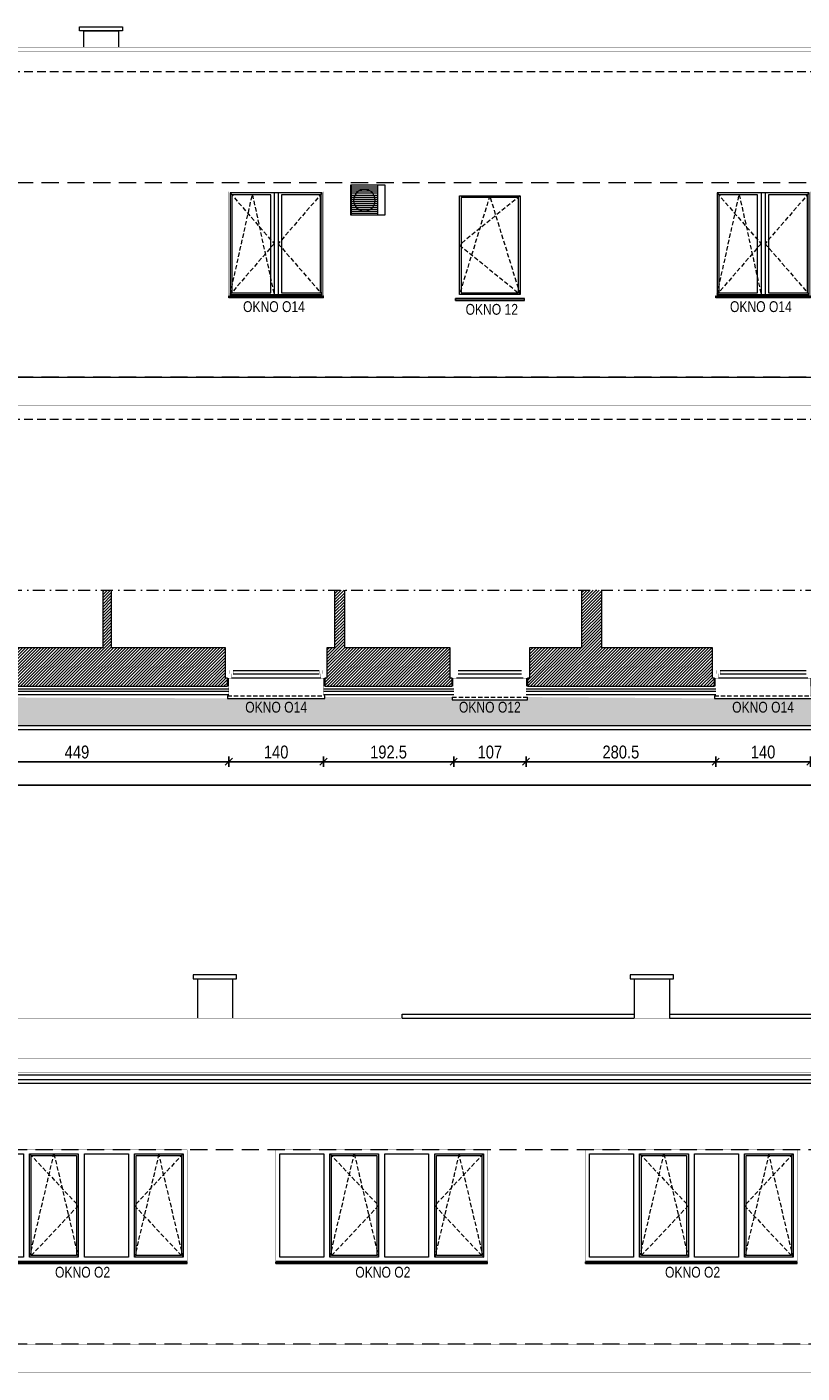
# Model space of a CAD drawing. Header units: millimetres. Extents: x 18880 to 99371, y -5529 to 27899.
# Tile 85 of 161: x 39505 to 40651, y 7408 to 9399. Entities that reach past the tile are written whole.
import ezdxf

# ---------------------------------------------------------------- set-up
doc = ezdxf.new("R2010")
doc.units = ezdxf.units.MM
doc.set_wipeout_variables(frame=1)
doc.linetypes.add('DASHED', pattern=[19.05, 12.7, -6.35])
doc.linetypes.add('Kropki i Kreski', pattern=[335.138881, 176.388884, -88.194442, 0, -70.555556])
for name, color, linetype, lineweight in [('AA_HATCH', 251, 'Continuous', 0), ('AA_IZOLACJA', 251, 'Continuous', 0), ('AA_OPIS', 2, 'Continuous', 0), ('AA_WIDOK', 254, 'Continuous', 0), ('AP wymiary', 40, 'Continuous', 0), ('K_SCIANY', 90, 'Continuous', 20)]:
    doc.layers.add(name, color=color, linetype=linetype, lineweight=lineweight)
doc.styles.add('1', font='ARIALN.TTF')
doc.styles.add('ARIAL', font='arial.ttf')
doc.linetypes.add('STYROPIAN', pattern='A,0.000141,[1,styropian.shx,S=1,R=0,X=0,Y=0],-14.102004', length=14.102145)
doc.linetypes.add('ZIGZAG', pattern='A,0.00254,-5.08,[131,ltypeshp.shx,S=5.08,R=0,X=-5.08,Y=0],-10.16,[131,ltypeshp.shx,S=5.08,R=180,X=5.08,Y=0],-5.08', length=20.32254)
doc.dimstyles.new('1_50', dxfattribs={"dimscale": 10, "dimtxt": 1.9, "dimasz": 0.005, "dimexe": 0, "dimexo": 0, "dimgap": 0.45, "dimtad": 1, "dimdec": 4, "dimrnd": 0.5, "dimdsep": 46, "dimtxsty": '1', "dimblk1": 'DIM01', "dimblk2": 'DIM01', "dimsah": 1, "dimcen": 2, "dimdle": 25, "dimse1": 1, "dimse2": 1, "dimclrd": 1, "dimclrt": 2, "dimadec": 0, "dimazin": 0, "dimtfac": 0.66665, "dimtdec": 4, "dimtix": 1, "dimtmove": 0, "dimatfit": 3, "dimldrblk": 'DIM01', "dimfxl": 0, "dimtolj": 1, "dimtzin": 0, "dimarcsym": 0})

# ---------------------------------------------------------------- blocks, each defined once
blk = doc.blocks.new('okno cc')
at = {"layer": 'AA_WIDOK', "linetype": 'DASHED', "ltscale": 0.5}
blk.add_lwpolyline([(28, 3), (28, 114)], dxfattribs=at)
at = {"layer": 'AA_WIDOK', "color": 4}
blk.add_lwpolyline([(28, 3), (32, 3), (32, 114), (28, 114)], dxfattribs=at)
at = {"color": 4}
blk.add_wipeout([(-11.5, 105.5), (-6.5, 105.5), (-6.5, 108), (0, 108), (0, 9), (-6.5, 9), (-6.5, 11.5), (-11.5, 11.5)], dxfattribs=at).dxf.layer = 'AA_WIDOK'
at = {"layer": 'AA_IZOLACJA', "linetype": 'STYROPIAN', "ltscale": 0.2}
for points in [[(12, 113), (0, 113)], [(12, 4), (0, 4)]]:
    blk.add_lwpolyline(points, dxfattribs=at)
at = {"layer": 'AA_WIDOK', "color": 4, "const_width": 0.3}
for points in [[(-11.5, 105.5), (-11.5, 110.5)], [(-11.5, 110.5), (-6.5, 110.5)], [(-6.5, 105.5), (-11.5, 105.5)], [(-10, 11.5), (-10, 105.5)], [(-9, 110.5), (-9, 117)], [(-9, 117), (0, 117)], [(-6.5, 110.5), (-9, 110.5)], [(-9, 11.5), (-9, 105.5)], [(-8, 11.5), (-8, 105.5)], [(-6.5, 108), (-6.5, 110.5)], [(-6.5, 110.5), (-6.5, 105.5)], [(0, 108), (-6.5, 108)], [(0, 117), (0, 108)], [(-11.5, 6.5), (-11.5, 11.5)], [(-11.5, 11.5), (-6.5, 11.5)], [(-6.5, 6.5), (-11.5, 6.5)], [(-9, 0), (-9, 6.5)], [(-9, 6.5), (-6.5, 6.5)], [(0, 0), (-9, 0)], [(-6.5, 11.5), (-6.5, 6.5)], [(-6.5, 6.5), (-6.5, 9)], [(-6.5, 9), (0, 9)], [(0, 9), (0, 0)]]:
    blk.add_lwpolyline(points, dxfattribs=at)
at = {"layer": 'AA_WIDOK', "color": 4}
for points in [[(-11.5, 11.5), (-11.5, 105.5)], [(-11.5, 11.5), (-11.5, 105.5)], [(-6.5, 11.5), (-6.5, 105.5)], [(0, 108), (0, 9)]]:
    blk.add_lwpolyline(points, dxfattribs=at)
at = {"layer": 'AA_WIDOK', "const_width": 0.3}
for points in [[(28, 112), (0, 112)], [(28, 5), (0, 5)]]:
    blk.add_lwpolyline(points, dxfattribs=at)
blk = doc.blocks.new('okno dd')
at = {"layer": 'AA_WIDOK', "linetype": 'DASHED', "ltscale": 0.5}
blk.add_lwpolyline([(26, 3), (26, 147)], dxfattribs=at)
at = {"layer": 'AA_WIDOK', "color": 4}
blk.add_lwpolyline([(26, 3), (30, 3), (30, 147), (26, 147)], dxfattribs=at)
at = {"color": 4}
blk.add_wipeout([(-11.5, 138.5), (-6.5, 138.5), (-6.5, 141), (0, 141), (0, 9), (-6.5, 9), (-6.5, 11.5), (-11.5, 11.5)], dxfattribs=at).dxf.layer = 'AA_WIDOK'
at = {"layer": 'AA_IZOLACJA', "linetype": 'STYROPIAN', "ltscale": 0.2}
for points in [[(12, 146), (0, 146)], [(12, 4), (0, 4)]]:
    blk.add_lwpolyline(points, dxfattribs=at)
at = {"layer": 'AA_WIDOK', "color": 4, "const_width": 0.3}
for points in [[(-11.5, 138.5), (-11.5, 143.5)], [(-11.5, 143.5), (-6.5, 143.5)], [(-9, 143.5), (-9, 150)], [(-9, 150), (0, 150)], [(-6.5, 143.5), (-9, 143.5)], [(-6.5, 141), (-6.5, 143.5)], [(-6.5, 143.5), (-6.5, 138.5)], [(0, 141), (-6.5, 141)], [(0, 150), (0, 141)], [(-6.5, 138.5), (-11.5, 138.5)], [(-10, 11.5), (-10, 138.5)], [(-9, 11.5), (-9, 138.5)], [(-8, 11.5), (-8, 138.5)], [(-11.5, 6.5), (-11.5, 11.5)], [(-11.5, 11.5), (-6.5, 11.5)], [(-6.5, 6.5), (-11.5, 6.5)], [(-9, 0), (-9, 6.5)], [(-9, 6.5), (-6.5, 6.5)], [(0, 0), (-9, 0)], [(-6.5, 11.5), (-6.5, 6.5)], [(-6.5, 6.5), (-6.5, 9)], [(-6.5, 9), (0, 9)], [(0, 9), (0, 0)]]:
    blk.add_lwpolyline(points, dxfattribs=at)
at = {"layer": 'AA_WIDOK', "const_width": 0.3}
for points in [[(26, 145), (0, 145)], [(26, 5), (0, 5)]]:
    blk.add_lwpolyline(points, dxfattribs=at)
at = {"layer": 'AA_WIDOK', "color": 4}
for points in [[(0, 141), (0, 9)], [(-11.5, 11.5), (-11.5, 138.5)], [(-11.5, 11.5), (-11.5, 138.5)], [(-6.5, 11.5), (-6.5, 138.5)]]:
    blk.add_lwpolyline(points, dxfattribs=at)
blk = doc.blocks.new('etbvbve')
at = {"layer": 'AA_OPIS', "linetype": 'DASHED', "ltscale": 0.5}
blk.add_lwpolyline([(-6, -2), (-96, -75), (-6, -148), (-51, -2), (-96, -148)], dxfattribs=at)
at = {"layer": 'AA_WIDOK', "color": 255, "const_width": 0.3}
for points in [[(-102, -154), (-102, 4)], [(-102, 4), (0, 4)], [(0, 4), (0, -154)]]:
    blk.add_lwpolyline(points, dxfattribs=at)
at = {"layer": 'AA_WIDOK'}
for points in [[(-96, -148), (-96, -2)], [(-96, -2), (-6, -2)], [(-93.5, -4.5), (-93.5, -145.5)], [(-8.5, -4.5), (-93.5, -4.5)], [(-8.5, -145.5), (-8.5, -4.5)], [(-6, -2), (-6, -148)], [(-6, -148), (-96, -148)], [(-93.5, -145.5), (-8.5, -145.5)]]:
    blk.add_lwpolyline(points, dxfattribs=at)
at = {"layer": 'AA_WIDOK', "color": 4}
for points in [[(-102, -157), (-102, -154)], [(0, -154), (-102, -154)], [(0, -154.8), (-102, -154.8)], [(-102, -155.1), (-102, -155.3)], [(-102, -156.5), (0, -156.5)], [(-102, -157), (0, -157)], [(0, -157), (0, -154)], [(0, -155.3), (0, -155.1)]]:
    blk.add_lwpolyline(points, dxfattribs=at)
at = {"layer": 'AA_OPIS', "insert": (-48.1, -162.1), "char_height": 16, "width": 300, "attachment_point": 2, "style": 'ARIAL'}
blk.add_mtext('{\\W0.8;OKNO 12}', dxfattribs=at)
blk = doc.blocks.new('mtyty')
at = {"layer": 'AA_OPIS', "linetype": 'DASHED', "ltscale": 0.5}
for points in [[(-138, 2), (-73, -73), (-138, -148), (-105.2, -0.5), (-73, -148)], [(-2, 2), (-67, -73), (-2, -148)]]:
    blk.add_lwpolyline(points, dxfattribs=at)
at = {"layer": 'AA_WIDOK', "color": 255, "const_width": 0.3}
for points in [[(-140, -150), (-140, 4)], [(-140, 4), (0, 4)], [(0, 4), (0, -150)]]:
    blk.add_lwpolyline(points, dxfattribs=at)
at = {"layer": 'AA_WIDOK'}
for points in [[(-138, 2), (-138, -148)], [(-2, 2), (-138, 2)], [(-73, 2), (-73, -148)], [(-67, 2), (-67, -148)], [(-2, -148), (-2, 2)], [(-135.5, -0.5), (-135.5, -145.5)], [(-78, -0.5), (-135.5, -0.5)], [(-78, -145.5), (-78, -0.5)], [(-62, -0.5), (-62, -145.5)], [(-4.5, -0.5), (-62, -0.5)], [(-4.5, -145.5), (-4.5, -0.5)], [(-138, -148), (-2, -148)], [(-135.5, -145.5), (-78, -145.5)], [(-62, -145.5), (-4.5, -145.5)]]:
    blk.add_lwpolyline(points, dxfattribs=at)
at = {"layer": 'AA_WIDOK', "color": 4}
for points in [[(-140, -150), (0, -150)], [(-140, -152.5), (-140, -150)], [(-140, -150.8), (-140, -150.6)], [(0, -150.8), (-140, -150.8)], [(0, -152.5), (-140, -152.5)], [(-140, -153), (-140, -152.5)], [(0, -153), (-140, -153)], [(0, -152.5), (0, -150)], [(0, -150.6), (0, -150.8)], [(0, -153), (0, -152.5)]]:
    blk.add_lwpolyline(points, dxfattribs=at)
at = {"layer": 'AA_OPIS', "insert": (-73.2, -158.1), "char_height": 16, "width": 300, "attachment_point": 2, "style": 'ARIAL'}
blk.add_mtext('{\\W0.8;OKNO O14}', dxfattribs=at)
blk = doc.blocks.new('okno o1a')
at = {"layer": 'AA_OPIS', "linetype": 'DASHED', "ltscale": 0.5}
for points in [[(80, -6), (152, -82.5), (80, -159), (116, -6), (152, -159)], [(307, -6), (235, -82.5), (307, -159), (271, -6), (235, -159)]]:
    blk.add_lwpolyline(points, dxfattribs=at)
at = {"layer": 'AA_WIDOK', "color": 255, "const_width": 0.3}
for points in [[(0, -165.6), (0, 0)], [(0, 0), (313, 0)], [(313, 0), (313, -165.6)]]:
    blk.add_lwpolyline(points, dxfattribs=at)
at = {"layer": 'AA_WIDOK'}
for points in [[(6, -159), (6, -6)], [(6, -6), (71, -6)], [(71, -6), (71, -159)], [(80, -159), (80, -6)], [(80, -6), (152, -6)], [(82.5, -156.5), (82.5, -8.5)], [(82.5, -8.5), (149.5, -8.5)], [(149.5, -8.5), (149.5, -156.5)], [(152, -6), (152, -159)], [(161, -159), (161, -6)], [(161, -6), (226, -6)], [(226, -6), (226, -159)], [(235, -159), (235, -6)], [(235, -6), (307, -6)], [(237.5, -156.5), (237.5, -8.5)], [(237.5, -8.5), (304.5, -8.5)], [(304.5, -8.5), (304.5, -156.5)], [(307, -6), (307, -159)], [(71, -159), (6, -159)], [(152, -159), (80, -159)], [(149.5, -156.5), (82.5, -156.5)], [(226, -159), (161, -159)], [(307, -159), (235, -159)], [(304.5, -156.5), (237.5, -156.5)]]:
    blk.add_lwpolyline(points, dxfattribs=at)
at = {"layer": 'AA_WIDOK', "color": 4}
for points in [[(313, -165), (0, -165)], [(0, -165.6), (0, -165.8)], [(0, -165.8), (313, -165.8)], [(0, -167.5), (0, -165.8)], [(0, -167.5), (313, -167.5)], [(0, -168), (0, -167.5)], [(0, -168), (313, -168)], [(313, -165.8), (313, -165.6)], [(313, -167.5), (313, -165.8)], [(313, -168), (313, -167.5)]]:
    blk.add_lwpolyline(points, dxfattribs=at)
at = {"layer": 'AA_OPIS', "insert": (158.3, -173.1), "char_height": 16, "width": 300, "attachment_point": 2, "style": 'ARIAL'}
blk.add_mtext('{\\W0.8;OKNO O2}', dxfattribs=at)
blk = doc.blocks.new('DIM01')
at = {"color": 2}
blk.add_line((-106, -106), (106, 106), dxfattribs=at)
blk.add_line((0, -150), (0, 150))
blk = doc.blocks.new('*D838')
at = {"layer": 'AP wymiary', "color": 1, "lineweight": -2, "transparency": 16777216}
blk.add_line((39354.5, 8312.1), (39803.4, 8312.1), dxfattribs=at)
at = {"layer": 'Defpoints', "color": 0, "transparency": 16777216}
for p in [(39354.5, 8415.7), (39803.5, 8418), (39803.5, 8312.1)]:
    blk.add_point(p, dxfattribs=at)
at = {"layer": 'AP wymiary', "color": 1, "lineweight": -2, "transparency": 16777216, "xscale": 0.05, "yscale": 0.05, "zscale": 0.05, "rotation": 180}
blk.add_blockref('DIM01', (39354.5, 8312.1), dxfattribs=at)
at = {"layer": 'AP wymiary', "color": 1, "lineweight": -2, "transparency": 16777216, "xscale": 0.05, "yscale": 0.05, "zscale": 0.05}
blk.add_blockref('DIM01', (39803.5, 8312.1), dxfattribs=at)
at = {"layer": 'AP wymiary', "color": 2, "transparency": 16777216, "insert": (39579, 8326.3), "char_height": 19, "attachment_point": 5, "style": '1'}
blk.add_mtext('\\A1;449', dxfattribs=at)
blk = doc.blocks.new('*D839')
at = {"layer": 'AP wymiary', "color": 1, "lineweight": -2, "transparency": 16777216}
blk.add_line((39803.5, 8312.1), (39943.4, 8312.1), dxfattribs=at)
at = {"layer": 'Defpoints', "color": 0, "transparency": 16777216}
for p in [(39803.5, 8418), (39943.5, 8415.7), (39943.5, 8312.1)]:
    blk.add_point(p, dxfattribs=at)
at = {"layer": 'AP wymiary', "color": 1, "lineweight": -2, "transparency": 16777216, "xscale": 0.05, "yscale": 0.05, "zscale": 0.05, "rotation": 180}
blk.add_blockref('DIM01', (39803.5, 8312.1), dxfattribs=at)
at = {"layer": 'AP wymiary', "color": 1, "lineweight": -2, "transparency": 16777216, "xscale": 0.05, "yscale": 0.05, "zscale": 0.05}
blk.add_blockref('DIM01', (39943.5, 8312.1), dxfattribs=at)
at = {"layer": 'AP wymiary', "color": 2, "transparency": 16777216, "insert": (39873.5, 8326.3), "char_height": 19, "attachment_point": 5, "style": '1'}
blk.add_mtext('\\A1;140', dxfattribs=at)
blk = doc.blocks.new('*D840')
at = {"layer": 'AP wymiary', "color": 1, "lineweight": -2, "transparency": 16777216}
blk.add_line((39943.5, 8312.1), (40135.9, 8312.1), dxfattribs=at)
at = {"layer": 'Defpoints', "color": 0, "transparency": 16777216}
for p in [(39943.5, 8415.7), (40136, 8415.7), (40136, 8312.1)]:
    blk.add_point(p, dxfattribs=at)
at = {"layer": 'AP wymiary', "color": 1, "lineweight": -2, "transparency": 16777216, "xscale": 0.05, "yscale": 0.05, "zscale": 0.05, "rotation": 180}
blk.add_blockref('DIM01', (39943.5, 8312.1), dxfattribs=at)
at = {"layer": 'AP wymiary', "color": 1, "lineweight": -2, "transparency": 16777216, "xscale": 0.05, "yscale": 0.05, "zscale": 0.05}
blk.add_blockref('DIM01', (40136, 8312.1), dxfattribs=at)
at = {"layer": 'AP wymiary', "color": 2, "transparency": 16777216, "insert": (40039.7, 8326.3), "char_height": 19, "attachment_point": 5, "style": '1'}
blk.add_mtext('\\A1;192.5', dxfattribs=at)
blk = doc.blocks.new('*D841')
at = {"layer": 'AP wymiary', "color": 1, "lineweight": -2, "transparency": 16777216}
blk.add_line((40136, 8312.1), (40242.9, 8312.1), dxfattribs=at)
at = {"layer": 'Defpoints', "color": 0, "transparency": 16777216}
for p in [(40136, 8415.7), (40243, 8415.7), (40243, 8312.1)]:
    blk.add_point(p, dxfattribs=at)
at = {"layer": 'AP wymiary', "color": 1, "lineweight": -2, "transparency": 16777216, "xscale": 0.05, "yscale": 0.05, "zscale": 0.05, "rotation": 180}
blk.add_blockref('DIM01', (40136, 8312.1), dxfattribs=at)
at = {"layer": 'AP wymiary', "color": 1, "lineweight": -2, "transparency": 16777216, "xscale": 0.05, "yscale": 0.05, "zscale": 0.05}
blk.add_blockref('DIM01', (40243, 8312.1), dxfattribs=at)
at = {"layer": 'AP wymiary', "color": 2, "transparency": 16777216, "insert": (40189.5, 8326.3), "char_height": 19, "attachment_point": 5, "style": '1'}
blk.add_mtext('\\A1;107', dxfattribs=at)
blk = doc.blocks.new('*D842')
at = {"layer": 'AP wymiary', "color": 1, "lineweight": -2, "transparency": 16777216}
blk.add_line((40243, 8312.1), (40523.4, 8312.1), dxfattribs=at)
at = {"layer": 'Defpoints', "color": 0, "transparency": 16777216}
for p in [(40243, 8415.7), (40523.5, 8415.7), (40523.5, 8312.1)]:
    blk.add_point(p, dxfattribs=at)
at = {"layer": 'AP wymiary', "color": 1, "lineweight": -2, "transparency": 16777216, "xscale": 0.05, "yscale": 0.05, "zscale": 0.05, "rotation": 180}
blk.add_blockref('DIM01', (40243, 8312.1), dxfattribs=at)
at = {"layer": 'AP wymiary', "color": 1, "lineweight": -2, "transparency": 16777216, "xscale": 0.05, "yscale": 0.05, "zscale": 0.05}
blk.add_blockref('DIM01', (40523.5, 8312.1), dxfattribs=at)
at = {"layer": 'AP wymiary', "color": 2, "transparency": 16777216, "insert": (40383.2, 8326.3), "char_height": 19, "attachment_point": 5, "style": '1'}
blk.add_mtext('\\A1;280.5', dxfattribs=at)
blk = doc.blocks.new('*D843')
at = {"layer": 'AP wymiary', "color": 1, "lineweight": -2, "transparency": 16777216}
blk.add_line((40523.5, 8312.1), (40663.4, 8312.1), dxfattribs=at)
at = {"layer": 'Defpoints', "color": 0, "transparency": 16777216}
for p in [(40523.5, 8415.7), (40663.5, 8415.7), (40663.5, 8312.1)]:
    blk.add_point(p, dxfattribs=at)
at = {"layer": 'AP wymiary', "color": 1, "lineweight": -2, "transparency": 16777216, "xscale": 0.05, "yscale": 0.05, "zscale": 0.05, "rotation": 180}
blk.add_blockref('DIM01', (40523.5, 8312.1), dxfattribs=at)
at = {"layer": 'AP wymiary', "color": 1, "lineweight": -2, "transparency": 16777216, "xscale": 0.05, "yscale": 0.05, "zscale": 0.05}
blk.add_blockref('DIM01', (40663.5, 8312.1), dxfattribs=at)
at = {"layer": 'AP wymiary', "color": 2, "transparency": 16777216, "insert": (40593.5, 8326.3), "char_height": 19, "attachment_point": 5, "style": '1'}
blk.add_mtext('\\A1;140', dxfattribs=at)
blk = doc.blocks.new('*D860')
at = {"layer": 'AP wymiary', "color": 1, "lineweight": -2, "transparency": 16777216}
blk.add_line((43839.9, 8277.2), (34218, 8277.2), dxfattribs=at)
at = {"layer": 'Defpoints', "color": 0, "transparency": 16777216}
for p in [(34218, 8407.7), (43840, 8407.7), (34218, 8277.2)]:
    blk.add_point(p, dxfattribs=at)
at = {"layer": 'AP wymiary', "color": 1, "lineweight": -2, "transparency": 16777216, "xscale": 0.05, "yscale": 0.05, "zscale": 0.05, "rotation": 180}
blk.add_blockref('DIM01', (34218, 8277.2), dxfattribs=at)
at = {"layer": 'AP wymiary', "color": 1, "lineweight": -2, "transparency": 16777216, "xscale": 0.05, "yscale": 0.05, "zscale": 0.05}
blk.add_blockref('DIM01', (43840, 8277.2), dxfattribs=at)
at = {"layer": 'AP wymiary', "color": 2, "transparency": 16777216, "insert": (39029, 8291.4), "char_height": 19, "attachment_point": 5, "style": '1'}
blk.add_mtext('\\A1;9622', dxfattribs=at)

msp = doc.modelspace()

# ---------------------------------------------------------------- hatches: boundary and pattern name
at = {"layer": 'AA_HATCH'}
h = msp.add_hatch(dxfattribs=at)
h.set_pattern_fill('ANSI31', color=256)
h.paths.add_polyline_path([(36189.48658, 8480.71376), (36102.98658, 8480.71376), (36102.98658, 8565.7087), (36071.98658, 8565.7087), (36071.98658, 8423.71376), (36192.48658, 8423.71376), (36192.48658, 8435.71376), (36189.48658, 8435.71376), (36189.48658, 8444.71376)])
h.paths.add_polyline_path([(36773.48658, 8480.71376), (36413.98658, 8480.71376), (36413.98658, 8565.7087), (36400.98658, 8565.7087), (36400.98658, 8480.71376), (36306.48658, 8480.71376), (36306.48658, 8444.71376), (36306.48658, 8435.71376), (36303.48658, 8435.71376), (36303.48658, 8423.71376), (36776.48658, 8423.71376), (36776.48658, 8435.71376), (36773.48658, 8435.71376), (36773.48658, 8444.71376)])
h.paths.add_polyline_path([(37295.48658, 8444.71376), (37295.48658, 8480.71376), (37161.98658, 8480.71376), (37161.98658, 8565.7087), (37148.98658, 8565.7087), (37148.98658, 8480.71376), (36890.48658, 8480.71376), (36890.48658, 8444.71376), (36890.48658, 8435.71376), (36887.48658, 8435.71376), (36887.48658, 8423.71376), (37298.48658, 8423.71376), (37298.48658, 8435.71376), (37295.48658, 8435.71376)])
h.paths.add_polyline_path([(37647.48658, 8480.71376), (37535.98658, 8480.71376), (37535.98658, 8565.7087), (37522.98658, 8565.7087), (37522.98658, 8480.71376), (37412.48658, 8480.71376), (37412.48658, 8444.71376), (37412.48658, 8435.71376), (37409.48658, 8435.71376), (37409.48658, 8423.71376), (37650.48658, 8423.71376), (37650.48658, 8435.71376), (37647.48658, 8435.71376), (37647.48658, 8444.71376)])
h.paths.add_polyline_path([(37851.48658, 8480.71376), (37793.98658, 8480.71376), (37793.98658, 8565.7087), (37780.98658, 8565.7087), (37780.98658, 8480.71376), (37764.48658, 8480.71376), (37764.48658, 8444.71376), (37764.48658, 8435.71376), (37761.48658, 8435.71376), (37761.48658, 8423.71376), (37854.48658, 8423.71376), (37854.48658, 8435.71376), (37851.48658, 8435.71376), (37851.48658, 8444.71376)])
h.paths.add_polyline_path([(38166.48658, 8480.71376), (38066.98658, 8480.71376), (38066.98658, 8565.7087), (38053.98658, 8565.7087), (38053.98658, 8480.71376), (37968.48658, 8480.71376), (37968.48658, 8444.71376), (37968.48658, 8435.71376), (37965.48658, 8435.71376), (37965.48658, 8423.71376), (38169.48658, 8423.71376), (38169.48658, 8435.71376), (38166.48658, 8435.71376), (38166.48658, 8444.71376)])
h.paths.add_polyline_path([(38500.48658, 8480.71376), (38392.98658, 8480.71376), (38392.98658, 8565.7087), (38379.98658, 8565.7087), (38379.98658, 8480.71376), (38283.48658, 8480.71376), (38283.48658, 8444.71376), (38283.48658, 8435.71376), (38280.48658, 8435.71376), (38280.48658, 8423.71376), (38503.48658, 8423.71376), (38503.48658, 8435.71376), (38500.48658, 8435.71376), (38500.48658, 8444.71376)])
h.paths.add_polyline_path([(38894.48658, 8480.71376), (38776.98658, 8480.71376), (38776.98658, 8565.7087), (38749.98658, 8565.7087), (38749.98658, 8480.71376), (38617.48658, 8480.71376), (38617.48658, 8444.71376), (38617.48658, 8435.71376), (38614.48658, 8435.71376), (38614.48658, 8423.71376), (38897.48658, 8423.71376), (38897.48658, 8435.71376), (38894.48658, 8435.71376), (38894.48658, 8444.71376)])
h.paths.add_polyline_path([(39209.48658, 8480.71376), (39079.98658, 8480.71376), (39079.98658, 8506.71376), (39055.98658, 8506.71376), (39041.98658, 8506.71376), (39041.98658, 8533.71376), (39055.98658, 8533.71376), (39079.98658, 8533.71376), (39079.98658, 8545.71376), (39079.98658, 8565.7087), (39066.98658, 8565.7087), (39066.98658, 8545.71376), (39029.98658, 8545.71376), (39029.98658, 8494.71376), (39041.98658, 8494.71376), (39055.98658, 8494.71376), (39055.98658, 8480.71376), (39041.98658, 8480.71376), (39029.98658, 8480.71376), (39011.48658, 8480.71376), (39011.48658, 8444.71376), (39011.48658, 8435.71376), (39008.48658, 8435.71376), (39008.48658, 8423.71376), (39212.48658, 8423.71376), (39212.48658, 8435.71376), (39209.48658, 8435.71376), (39209.48658, 8444.71376)])
h.paths.add_polyline_path([(39798.48658, 8480.71376), (39629.98658, 8480.71376), (39629.98658, 8565.7087), (39616.98658, 8565.7087), (39616.98658, 8480.71376), (39359.48658, 8480.71376), (39359.48658, 8444.71376), (39359.48658, 8435.71376), (39356.48658, 8435.71376), (39356.48658, 8423.71376), (39801.48658, 8423.71376), (39801.48658, 8435.71376), (39798.48658, 8435.71376), (39798.48658, 8444.71376)])
h.paths.add_polyline_path([(40130.98658, 8444.71376), (40130.98658, 8480.71376), (39974.98658, 8480.71376), (39974.98658, 8565.7087), (39959.98658, 8565.7087), (39959.98658, 8480.71376), (39948.48658, 8480.71376), (39948.48658, 8444.71376), (39948.48658, 8435.71376), (39945.48658, 8435.71376), (39945.48658, 8423.71376), (40133.98658, 8423.71376), (40133.98658, 8435.71376), (40130.98658, 8435.71376)])
h.paths.add_polyline_path([(40518.48658, 8480.71376), (40354.98658, 8480.71376), (40354.98658, 8565.7087), (40324.98658, 8565.7087), (40324.98658, 8480.71376), (40247.98658, 8480.71376), (40247.98658, 8444.71376), (40247.98658, 8435.71376), (40244.98658, 8435.71376), (40244.98658, 8423.71376), (40521.48658, 8423.71376), (40521.48658, 8435.71376), (40518.48658, 8435.71376), (40518.48658, 8444.71376)])
h.paths.add_polyline_path([(41073.98658, 8480.71376), (40668.48658, 8480.71376), (40668.48658, 8444.71376), (40668.48658, 8435.71376), (40665.48658, 8435.71376), (40665.48658, 8423.71376), (41073.98658, 8423.71376)])

# ---------------------------------------------------------------- linework, layer by layer
at = {"layer": 'AA_OPIS', "linetype": 'Kropki i Kreski', "ltscale": 0.1}
msp.add_lwpolyline([(34135.36318, 8565.7087), (43915.71972, 8565.7087)], dxfattribs=at)
at = {"layer": 'AA_WIDOK'}
for points in [[(39646.48658, 9392.81196), (39582.48658, 9392.81196), (39582.48658, 9398.81196), (39646.48658, 9398.81196)], [(39814.98658, 7990.92056), (39814.98658, 7996.92056), (39750.98658, 7996.92056), (39750.98658, 7990.92056)], [(40460.98658, 7990.92056), (40460.98658, 7996.92056), (40396.98658, 7996.92056), (40396.98658, 7990.92056)]]:
    msp.add_lwpolyline(points, close=True, dxfattribs=at)
for points in [[(39588.48658, 9392.81196), (39588.48658, 9368.78391)], [(39588.48658, 9392.81196), (39640.48658, 9392.81196)], [(39640.48658, 9392.81196), (39640.48658, 9368.78391)], [(39983.98658, 9120.22152), (39983.98658, 9165.22152)], [(39983.98658, 9165.22152), (40033.98658, 9165.22152)], [(39983.98658, 9162.22152), (39984.48658, 9162.22152)], [(39983.98658, 9159.22152), (39984.48658, 9159.22152)], [(40023.98658, 9164.77152), (39984.48658, 9164.77152)], [(39984.48658, 9164.77152), (39984.48658, 9120.67152)], [(39984.48658, 9162.22152), (40023.98658, 9162.22152)], [(39984.48658, 9159.22152), (40023.98658, 9159.22152)], [(40001.20821, 9158.47845), (39995.98658, 9156.57793)], [(40006.76495, 9158.47845), (40001.20821, 9158.47845)], [(40011.98658, 9156.57793), (40006.76495, 9158.47845)], [(40023.98658, 9120.67152), (40023.98658, 9164.77152)], [(40033.98658, 9165.22152), (40033.98658, 9120.22152)], [(39983.98658, 9156.22152), (39984.48658, 9156.22152)], [(39983.98658, 9153.22152), (39984.48658, 9153.22152)], [(39983.98658, 9150.22152), (39984.48658, 9150.22152)], [(39983.98658, 9147.22152), (39984.48658, 9147.22152)], [(39983.98658, 9144.22152), (39984.48658, 9144.22152)], [(39983.98658, 9141.22152), (39984.48658, 9141.22152)], [(39984.48658, 9156.22152), (40023.98658, 9156.22152)], [(39984.48658, 9153.22152), (40023.98658, 9153.22152)], [(39984.48658, 9150.22152), (40023.98658, 9150.22152)], [(39984.48658, 9147.22152), (40023.98658, 9147.22152)], [(39984.48658, 9144.22152), (40023.98658, 9144.22152)], [(39984.48658, 9141.22152), (40023.98658, 9141.22152)], [(39988.9515, 9148.19385), (39987.98658, 9142.72152)], [(39987.98658, 9142.72152), (39988.9515, 9137.2492)], [(39991.72987, 9153.00613), (39988.9515, 9148.19385)], [(39995.98658, 9156.57793), (39991.72987, 9153.00613)], [(40016.24329, 9153.00613), (40011.98658, 9156.57793)], [(40019.02166, 9148.19385), (40016.24329, 9153.00613)], [(40019.98658, 9142.72152), (40019.02166, 9148.19385)], [(40019.02166, 9137.2492), (40019.98658, 9142.72152)], [(39983.98658, 9138.22152), (39984.48658, 9138.22152)], [(39983.98658, 9135.22152), (39984.48658, 9135.22152)], [(39983.98658, 9132.22152), (39984.48658, 9132.22152)], [(39983.98658, 9129.22152), (39984.48658, 9129.22152)], [(39983.98658, 9126.22152), (39984.48658, 9126.22152)], [(39983.98658, 9123.22152), (39984.48658, 9123.22152)], [(40033.98658, 9120.22152), (39983.98658, 9120.22152)], [(39984.48658, 9138.22152), (40023.98658, 9138.22152)], [(39984.48658, 9135.22152), (40023.98658, 9135.22152)], [(39984.48658, 9132.22152), (40023.98658, 9132.22152)], [(39984.48658, 9129.22152), (40023.98658, 9129.22152)], [(39984.48658, 9126.22152), (40023.98658, 9126.22152)], [(39984.48658, 9123.22152), (40023.98658, 9123.22152)], [(39984.48658, 9120.67152), (40023.98658, 9120.67152)], [(39988.9515, 9137.2492), (39991.72987, 9132.43692)], [(39991.72987, 9132.43692), (39995.98658, 9128.86512)], [(39995.98658, 9128.86512), (40001.20821, 9126.9646)], [(40001.20821, 9126.9646), (40006.76495, 9126.9646)], [(40006.76495, 9126.9646), (40011.98658, 9128.86512)], [(40011.98658, 9128.86512), (40016.24329, 9132.43692)], [(40016.24329, 9132.43692), (40019.02166, 9137.2492)], [(36031.98658, 8880.72152), (41073.98658, 8880.72152)], [(39756.98658, 7990.92056), (39756.98658, 7932.58317)], [(39808.98658, 7990.92056), (39808.98658, 7932.58317)], [(40402.98658, 7990.92056), (40402.98658, 7932.58317)], [(40402.98658, 7990.92056), (40402.98658, 7932.58317)], [(40454.98658, 7990.92056), (40454.98658, 7932.58317)], [(39366.32558, 7836.85416), (41138.64759, 7836.85416)]]:
    msp.add_lwpolyline(points, dxfattribs=at)
at = {"layer": 'AA_WIDOK', "color": 4, "const_width": 0.5}
for points in [[(36071.98658, 9368.78391), (43844.98658, 9368.78391)], [(36071.98658, 9362.78391), (43844.98658, 9362.78391)]]:
    msp.add_lwpolyline(points, dxfattribs=at)
at = {"layer": 'AA_WIDOK', "color": 8, "linetype": 'DASHED'}
for points in [[(36071.98658, 9362.78391), (36071.98658, 9332.72152), (43825.98658, 9332.72152)], [(43837.98658, 8838.22152), (43837.98658, 8818.22152), (34219.98658, 8818.22152), (34219.98658, 8838.22152)]]:
    msp.add_lwpolyline(points, dxfattribs=at)
at = {"layer": 'AA_WIDOK', "color": 251, "linetype": 'DASHED', "lineweight": 0, "ltscale": 2}
for points in [[(43895.5195, 9168.22152), (34049.00732, 9168.22152)], [(43895.5195, 8880.72152), (34047.20168, 8880.72152)], [(41257.71469, 7738.14078), (34049.00732, 7738.14078)], [(41257.71469, 7450.64078), (34047.20168, 7450.64078)]]:
    msp.add_lwpolyline(points, dxfattribs=at)
at = {"layer": 'AA_WIDOK', "color": 3, "const_width": 0.5}
for points in [[(36031.98658, 8838.22152), (44102.16332, 8838.22152)], [(41257.71469, 7408.14078), (34143.97681, 7408.14078)]]:
    msp.add_lwpolyline(points, dxfattribs=at)
at = {"layer": 'AA_WIDOK', "const_width": 0.5}
for points in [[(41142.98658, 7932.70317), (39356.98658, 7932.70317)], [(39356.98658, 7873.82723), (41147.98658, 7873.82723)], [(39356.98658, 7851.82723), (41147.98658, 7851.82723)], [(41129.7483, 7450.64078), (39375.22487, 7450.64078)]]:
    msp.add_lwpolyline(points, dxfattribs=at)
at = {"layer": 'AA_WIDOK', "color": 4}
for points in [[(40059.98658, 7938.70317), (40402.98658, 7938.70317)], [(40059.98658, 7932.70317), (40059.98658, 7938.70317)], [(40059.98658, 7932.70317), (40402.98658, 7932.70317)], [(40454.98658, 7938.70317), (41142.98658, 7938.70317)], [(40454.98658, 7932.70317), (41142.98658, 7932.70317)], [(39317.98658, 7848.81525), (41201.98658, 7848.81525)], [(41143.58913, 7841.81525), (39361.38403, 7841.81525)]]:
    msp.add_lwpolyline(points, dxfattribs=at)
at = {"layer": 'K_SCIANY'}
for points in [[(39616.98658, 8565.7087), (39616.98658, 8480.71376)], [(39629.98658, 8480.71376), (39629.98658, 8565.7087)], [(39959.98658, 8565.7087), (39959.98658, 8480.71376)], [(39974.98658, 8480.71376), (39974.98658, 8565.7087)], [(40324.98658, 8565.7087), (40324.98658, 8480.71376), (40247.98658, 8480.71376), (40247.98658, 8444.71376), (40247.98658, 8435.71376), (40244.98658, 8435.71376), (40244.98658, 8423.71376), (40521.48658, 8423.71376), (40521.48658, 8435.71376), (40518.48658, 8435.71376), (40518.48658, 8444.71376), (40518.48658, 8480.71376), (40354.98658, 8480.71376), (40354.98658, 8565.7087)], [(39616.98658, 8480.71376), (39359.48658, 8480.71376), (39359.48658, 8444.71376), (39359.48658, 8435.71376), (39356.48658, 8435.71376), (39356.48658, 8423.71376), (39801.48658, 8423.71376), (39801.48658, 8435.71376), (39798.48658, 8435.71376), (39798.48658, 8444.71376), (39798.48658, 8480.71376), (39629.98658, 8480.71376)], [(39959.98658, 8480.71376), (39948.48658, 8480.71376), (39948.48658, 8444.71376), (39948.48658, 8435.71376), (39945.48658, 8435.71376), (39945.48658, 8423.71376), (40133.98658, 8423.71376), (40133.98658, 8435.71376), (40130.98658, 8435.71376), (40130.98658, 8444.71376), (40130.98658, 8480.71376), (39974.98658, 8480.71376)]]:
    msp.add_lwpolyline(points, dxfattribs=at)

# ---------------------------------------------------------------- block references
at = {"layer": 'AA_HATCH'}
for name, p in [('mtyty', (39943.48658, 9151.22152)), ('etbvbve', (40240.48658, 9151.22152)), ('mtyty', (40663.48658, 9151.22152)), ('okno o1a', (39428.98658, 7738.14078)), ('okno o1a', (39872.98658, 7738.14078)), ('okno o1a', (40330.98658, 7738.14078))]:
    msp.add_blockref(name, p, dxfattribs=at)

# ---------------------------------------------------------------- next in the draw order: block references
at = {"rotation": 270}
for name, p in [('okno dd', (39798.48658, 8435.71376)), ('okno cc', (40130.98658, 8435.71376)), ('okno dd', (40518.48658, 8435.71376))]:
    msp.add_blockref(name, p, dxfattribs=at)

# ---------------------------------------------------------------- next in the draw order: hatches: boundary and pattern name
at = {"layer": 'AA_HATCH'}
h = msp.add_hatch(dxfattribs=at)
h.set_pattern_fill('AR-CONC', color=256, scale=0.1)
h.paths.add_polyline_path([(43883.98658, 8565.7087), (43843.98658, 8565.7087), (43843.98658, 8549.71376), (43839.98658, 8549.71376), (43839.98658, 8407.71376), (43170.48658, 8407.71376), (43170.48658, 8403.71376), (43059.48658, 8403.71376), (43059.48658, 8407.71376), (42877.48658, 8407.71376), (42877.48658, 8403.71376), (42824.91899, 8403.71376), (42824.91899, 8365.71376), (43883.98658, 8365.71376)])
h.paths.add_polyline_path([(42824.91899, 8403.71376), (42766.48658, 8403.71376), (42766.48658, 8407.71376), (42435.48658, 8407.71376), (42435.48658, 8403.71376), (42324.48658, 8403.71376), (42324.48658, 8407.71376), (42121.48658, 8407.71376), (42121.48658, 8403.71376), (42010.48658, 8403.71376), (42010.48658, 8407.71376), (41929.98658, 8407.71376), (41929.98658, 8403.71376), (41756.98658, 8403.71376), (41756.98658, 8407.71376), (41550.48658, 8407.71376), (41550.48658, 8403.71376), (41439.48658, 8403.71376), (41439.48658, 8407.71376), (41245.48658, 8407.71376), (41245.48658, 8403.71376), (41134.48658, 8403.71376), (41134.48658, 8407.71376), (40665.48658, 8407.71376), (40665.48658, 8405.71376), (40582.60157, 8405.71376), (40582.60157, 8365.71376), (42824.91899, 8365.71376)])
h.paths.add_polyline_path([(43065.31346, 8376.6933), (43164.73829, 8376.6933), (43164.73829, 8409.66465), (43065.31346, 8409.66465)], flags=24)
h.paths.add_polyline_path([(42769.81346, 8375.6933), (42869.23829, 8375.6933), (42869.23829, 8408.66465), (42769.81346, 8408.66465)], flags=9)
h.paths.add_polyline_path([(42332.81346, 8375.6933), (42432.23829, 8375.6933), (42432.23829, 8408.66465), (42332.81346, 8408.66465)], flags=9)
h.paths.add_polyline_path([(42016.31346, 8375.6933), (42115.73829, 8375.6933), (42115.73829, 8408.66465), (42016.31346, 8408.66465)], flags=9)
h.paths.add_polyline_path([(41140.31346, 8375.6933), (41239.73829, 8375.6933), (41239.73829, 8408.66465), (41140.31346, 8408.66465)], flags=9)
h.paths.add_polyline_path([(41445.31346, 8375.6933), (41544.73829, 8375.6933), (41544.73829, 8408.66465), (41445.31346, 8408.66465)], flags=9)
h.paths.add_polyline_path([(41793.75234, 8375.6933), (41893.17717, 8375.6933), (41893.17717, 8408.66465), (41793.75234, 8408.66465)], flags=9)
h.paths.add_polyline_path([(40543.77417, 8375.6933), (40643.199, 8375.6933), (40643.199, 8408.66465), (40543.77417, 8408.66465)], flags=9)
h = msp.add_hatch(dxfattribs=at)
h.set_pattern_fill('AR-CONC', color=256, scale=0.1)
h.paths.add_polyline_path([(40582.60157, 8405.71376), (40521.48658, 8405.71376), (40244.98658, 8407.6994), (40244.98658, 8403.71376), (40133.98658, 8403.71376), (40133.98658, 8407.71376), (39945.48658, 8407.71376), (39945.48658, 8405.71376), (39801.48658, 8405.71376), (39356.48658, 8407.70481), (39356.48658, 8405.71376), (39212.48658, 8405.71376), (39008.48658, 8407.69434), (39008.48658, 8403.71376), (38897.48658, 8403.71376), (38897.48658, 8407.71376), (38614.48658, 8407.71376), (38614.48658, 8403.71376), (38503.48658, 8403.71376), (38503.48658, 8407.71376), (38280.48658, 8407.71376), (38280.48658, 8403.71376), (38238.13069, 8403.71376), (38238.13069, 8365.71376), (40582.60157, 8365.71376)])
h.paths.add_polyline_path([(40139.81346, 8375.6933), (40239.23829, 8375.6933), (40239.23829, 8408.66465), (40139.81346, 8408.66465)], flags=9)
h.paths.add_polyline_path([(39823.77417, 8375.6933), (39923.199, 8375.6933), (39923.199, 8408.66465), (39823.77417, 8408.66465)], flags=9)
h.paths.add_polyline_path([(38903.31346, 8375.6933), (39002.73829, 8375.6933), (39002.73829, 8408.66465), (38903.31346, 8408.66465)], flags=9)
h.paths.add_polyline_path([(38509.31346, 8375.6933), (38608.73829, 8375.6933), (38608.73829, 8408.66465), (38509.31346, 8408.66465)], flags=9)
h.paths.add_polyline_path([(38175.31346, 8375.6933), (38274.73829, 8375.6933), (38274.73829, 8408.66465), (38175.31346, 8408.66465)], flags=9)
h.paths.add_polyline_path([(40543.77417, 8375.6933), (40643.199, 8375.6933), (40643.199, 8408.66465), (40543.77417, 8408.66465)], flags=9)
h.paths.add_polyline_path([(39234.74797, 8375.6933), (39334.1728, 8375.6933), (39334.1728, 8408.66465), (39234.74797, 8408.66465)], flags=9)

# ---------------------------------------------------------------- next in the draw order: linework, layer by layer
for points in [[(34167.98658, 8565.7087), (34167.98658, 8359.71376), (43889.98658, 8359.71376), (43889.98658, 8565.7087)], [(34173.98658, 8565.7087), (34173.98658, 8365.71376), (43883.98658, 8365.71376), (43883.98658, 8565.7087)]]:
    msp.add_lwpolyline(points, dxfattribs=at)
at = {"layer": 'AA_IZOLACJA', "linetype": 'ZIGZAG', "ltscale": 0.8}
for points in [[(39354.48658, 8419.71376), (39803.48658, 8419.71376)], [(39943.48658, 8419.71376), (40135.98658, 8419.71376)], [(40242.98658, 8419.71376), (40523.48658, 8419.71376)]]:
    msp.add_lwpolyline(points, dxfattribs=at)
at = {"layer": 'AA_IZOLACJA'}
for points in [[(39803.48658, 8415.71376), (39354.48658, 8415.71376)], [(40135.98658, 8415.71376), (39943.48658, 8415.71376)], [(40523.48658, 8415.71376), (40242.98658, 8415.71376)]]:
    msp.add_lwpolyline(points, dxfattribs=at)
at = {"layer": 'AA_IZOLACJA', "linetype": 'STYROPIAN', "ltscale": 0.8}
for points in [[(39354.48658, 8411.71376), (39803.48658, 8411.71376)], [(39943.48658, 8411.71376), (40135.98658, 8411.71376)], [(40242.98658, 8411.71376), (40523.48658, 8411.71376)]]:
    msp.add_lwpolyline(points, dxfattribs=at)
at = {"layer": 'AA_WIDOK', "const_width": 0.3}
for points in [[(39354.48658, 8407.71376), (39803.48658, 8407.71376)], [(39943.48658, 8407.71376), (40135.98658, 8407.71376)], [(40242.98658, 8407.71376), (40523.48658, 8407.71376)]]:
    msp.add_lwpolyline(points, dxfattribs=at)

# ---------------------------------------------------------------- next in the draw order: texts
at = {"layer": 'AA_OPIS', "char_height": 16, "width": 300, "attachment_point": 2, "style": 'ARIAL'}
for s, insert in [('{\\W0.8;OKNO O14}', (39873.48658, 8400.71376)), ('{\\W0.8;OKNO O12}', (40189.48658, 8400.71376)), ('{\\W0.8;OKNO O14}', (40593.48658, 8400.71376))]:
    msp.add_mtext(s, dxfattribs=dict(at, insert=insert))

# ---------------------------------------------------------------- next in the draw order: dimensions: what is measured, and where the dimension line sits
at = {"layer": 'AP wymiary'}
dim = msp.add_linear_dim(base=(34217.98658, 8277.16099), p1=(43839.98658, 8407.71376), p2=(34217.98658, 8407.71376), dimstyle='1_50', dxfattribs=at)
dim.commit()
dim.dimension.update_dxf_attribs({"geometry": '*D860', "text_midpoint": (39028.98658, 8291.36188)})
for base, p1, p2, picture, middle in [((39803.48658, 8312.07714), (39354.48658, 8415.71376), (39803.48658, 8418.04712), '*D838', (39578.98658, 8326.27802)), ((39943.48658, 8312.07714), (39803.48658, 8418.04712), (39943.48658, 8415.71376), '*D839', (39873.48658, 8326.27802)), ((40135.98658, 8312.07714), (39943.48658, 8415.71376), (40135.98658, 8415.71376), '*D840', (40039.73658, 8326.27802)), ((40242.98658, 8312.07714), (40135.98658, 8415.71376), (40242.98658, 8415.71376), '*D841', (40189.48658, 8326.27802)), ((40523.48658, 8312.07714), (40242.98658, 8415.71376), (40523.48658, 8415.71376), '*D842', (40383.23658, 8326.27802)), ((40663.48658, 8312.07714), (40523.48658, 8415.71376), (40663.48658, 8415.71376), '*D843', (40593.48658, 8326.27802))]:
    dim = msp.add_linear_dim(base=base, p1=p1, p2=p2, dimstyle='1_50', override={"dimtmove": 1}, dxfattribs=at)
    dim.commit()
    dim.dimension.update_dxf_attribs({"geometry": picture, "text_midpoint": middle})

doc.saveas('drawing.dxf')
